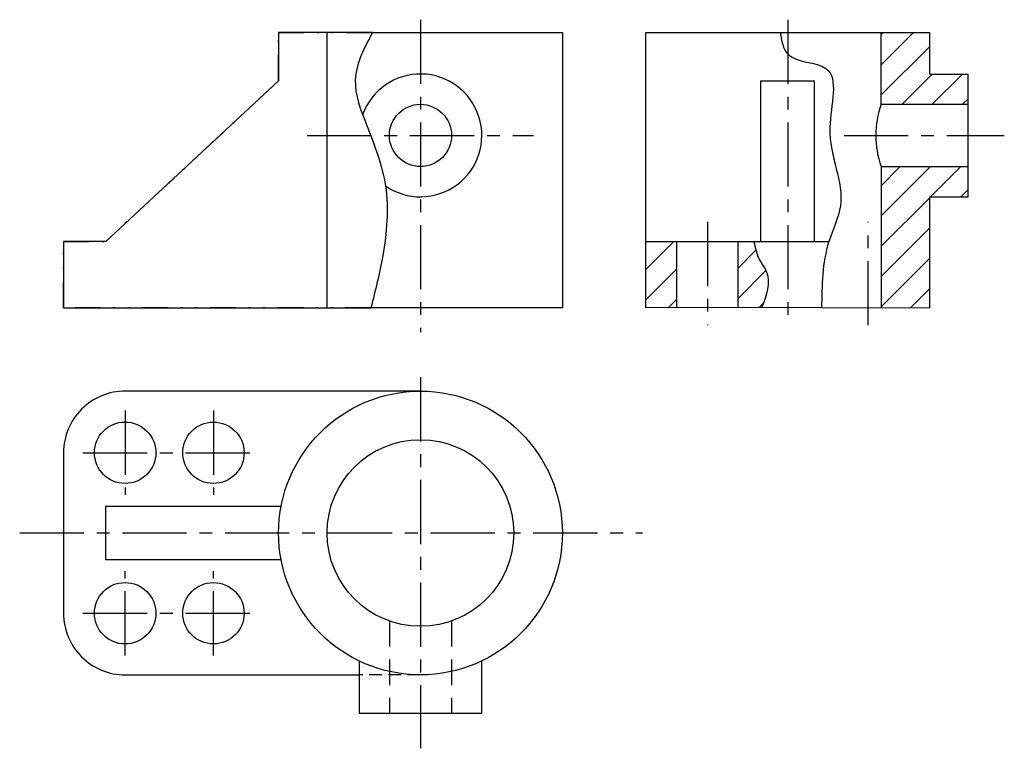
# Model space of a CAD drawing. Extents: x 98.5 to 173.5, y 0.8 to 93.2.
import ezdxf

# ---------------------------------------------------------------- set-up
doc = ezdxf.new("R2010")
doc.units = 0
doc.header["$LTSCALE"] = 3
doc.header["$MEASUREMENT"] = 0
for name, pattern in [('CENTER', [2, 1.25, -0.25, 0.25, -0.25]), ('DASHED', [0.75, 0.5, -0.25]), ('DIVIDE', [1.25, 0.5, -0.25, 0, -0.25, 0, -0.25])]:
    doc.linetypes.add(name, pattern=pattern)
doc.layers.get('0').update_dxf_attribs({"color": 5, "linetype": 'CONTINUOUS'})
doc.layers.add('A', color=7, linetype='CONTINUOUS', lineweight=30)
doc.layers.add('D', color=7, linetype='CONTINUOUS', lineweight=30)
doc.layers.add('B', color=7, linetype='CENTER')
doc.layers.add('C', color=7, linetype='DASHED')

msp = doc.modelspace()

# ---------------------------------------------------------------- hatches: boundary and pattern name
h = msp.add_hatch()
h.set_pattern_fill('ANSI31', color=256, scale=10)
h.paths.add_polyline_path([(148.862, 88.213), (153.941, 88.213), (153.941, 89.983), (151.7, 89.983), (151.7, 92.41), (148.862, 92.41)])
h.paths.add_polyline_path([(151.7, 82.808), (153.941, 82.808), (153.941, 84.578), (148.862, 84.578), (148.862, 76.332), (151.7, 76.327)])
h = msp.add_hatch()
h.set_pattern_fill('ANSI31', color=256, scale=10)
h.paths.add_polyline_path([(135.119, 76.327), (136.927, 76.329), (136.927, 80.192), (135.119, 80.192)])
edge = h.paths.add_edge_path()
edge.add_line((140.512, 76.333), (141.888, 76.335))
edge.add_spline(control_points=[(141.888, 76.335), (142.16, 77.065), (142.534, 78.079), (141.643, 79.184), (141.513, 79.823), (141.437, 80.192)], knot_values=[0, 0, 0, 0, 2.098359, 2.915246, 4.034546, 4.034546, 4.034546, 4.034546], degree=3, periodic=0)
edge.add_line((141.437, 80.192), (140.512, 80.192))
edge.add_line((140.512, 80.192), (140.512, 76.333))

# ---------------------------------------------------------------- linework, layer by layer
at = {"lineweight": 30}
for p, q in [((119.148, 92.41), (113.663, 92.41)), ((113.663, 92.41), (113.663, 89.583)), ((116.501, 76.327), (116.501, 92.41)), ((142.972, 92.41), (151.7, 92.41)), ((148.862, 88.213), (148.862, 92.41)), ((151.7, 89.983), (151.7, 92.41)), ((151.7, 89.983), (153.941, 89.983)), ((153.941, 82.808), (153.941, 89.983)), ((113.663, 89.583), (103.568, 80.192)), ((141.84, 89.583), (144.979, 89.583)), ((148.862, 88.213), (153.941, 88.213)), ((148.862, 84.578), (153.941, 84.578)), ((148.862, 84.578), (148.862, 76.327)), ((151.7, 82.808), (153.941, 82.808)), ((151.7, 76.327), (151.7, 82.808)), ((103.568, 80.192), (101.102, 80.192)), ((101.102, 80.192), (101.102, 76.327)), ((136.927, 76.327), (136.927, 80.192)), ((140.512, 76.327), (140.512, 80.192)), ((101.102, 76.327), (119.062, 76.327)), ((145.386, 76.339), (151.7, 76.327))]:
    msp.add_line(p, q, dxfattribs=at)
at = {"linetype": 'CENTER'}
for p, q in [((146.695, 86.396), (156.059, 86.396)), ((148.1, 75.298), (148.1, 81.355))]:
    msp.add_line(p, q, dxfattribs=at)
at = {"lineweight": 30}
msp.add_arc((154.003, 86.396), 5.453, 160.53153, 199.46847, dxfattribs=at)
at = {"color": 7}
for points in [[(119.148, 92.41), (118.146, 89.644), (118.805, 87.01), (119.907, 83.45), (119.75, 79.361), (119.062, 76.327)], [(142.972, 92.41), (143.409, 91.15), (145.64, 90.309), (145.872, 86.859), (146.481, 82.277), (145.81, 80.192), (145.386, 76.327)]]:
    msp.add_spline(points, degree=3, dxfattribs=at)
msp.add_spline([(141.437, 80.192), (141.763, 79.121), (142.171, 78.413), (141.885, 76.327)], degree=3)
at = {"layer": 'A', "linetype": 'DIVIDE', "lineweight": -3}
msp.add_line((103.568, 80.192), (113.663, 89.583), dxfattribs=at)
for points in [[(113.663, 89.583), (113.663, 92.41), (119.148, 92.41)], [(101.102, 76.327), (101.102, 80.192), (103.568, 80.192)], [(119.062, 76.327), (101.102, 76.327)]]:
    msp.add_lwpolyline(points, dxfattribs=at)
at = {"layer": 'A'}
for points in [[(119.148, 92.41), (130.244, 92.41), (130.244, 76.327), (119.062, 76.327)], [(113.813, 61.593), (103.568, 61.593), (103.568, 64.73), (113.813, 64.73)], [(118.366, 55.688), (118.366, 55.688), (118.366, 52.631), (125.541, 52.631), (125.541, 55.688)]]:
    msp.add_lwpolyline(points, dxfattribs=at)
msp.add_lwpolyline([(121.954, 71.452), (104.702, 71.452, 0.414214), (101.102, 67.852), (101.102, 58.471, 0.414214), (104.702, 54.871), (118.366, 54.871)], format="xyb", dxfattribs=at)
for centre, radius in [((121.954, 86.396), 1.817), ((121.954, 63.162), 8.29), ((104.702, 67.852), 1.794), ((109.859, 67.852), 1.793), ((121.954, 63.162), 5.453), ((104.702, 58.471), 1.794), ((109.859, 58.471), 1.793)]:
    msp.add_circle(centre, radius, dxfattribs=at)
msp.add_arc((121.954, 86.396), 3.587, 235.20572, 160.30143, dxfattribs=at)
at = {"layer": 'B'}
for p, q in [((121.954, 93.158), (121.954, 74.894)), ((143.409, 93.158), (143.409, 75.298)), ((115.342, 86.396), (128.565, 86.396)), ((138.719, 81.355), (138.719, 75.298)), ((121.954, 72.26), (121.954, 50.579)), ((104.702, 70.317), (104.702, 65.388)), ((109.859, 70.317), (109.859, 65.388)), ((102.235, 67.852), (112.549, 67.852)), ((98.543, 63.162), (134.92, 63.162)), ((104.702, 56.007), (104.702, 60.936)), ((109.859, 56.007), (109.859, 60.936)), ((102.235, 58.471), (112.549, 58.471))]:
    msp.add_line(p, q, dxfattribs=at)
at = {"layer": 'B', "linetype": 'DIVIDE', "lineweight": -3}
msp.add_line((104.702, 81.355), (104.702, 81.246), dxfattribs=at)
at = {"layer": 'C'}
for p, q in [((120.136, 58.021), (120.136, 52.631)), ((123.771, 58.021), (123.771, 52.631))]:
    msp.add_line(p, q, dxfattribs=at)
at = {"layer": 'C', "ltscale": 0.5}
msp.add_line((121.954, 54.871), (118.366, 54.871), dxfattribs=at)
at = {"layer": 'D'}
for p, q in [((141.84, 80.192), (141.84, 89.583)), ((144.979, 80.192), (144.979, 89.583)), ((135.119, 80.192), (145.81, 80.192))]:
    msp.add_line(p, q, dxfattribs=at)
msp.add_lwpolyline([(145.386, 76.339), (135.119, 76.327), (135.119, 92.41), (142.972, 92.41)], dxfattribs=at)

doc.saveas('drawing.dxf')
